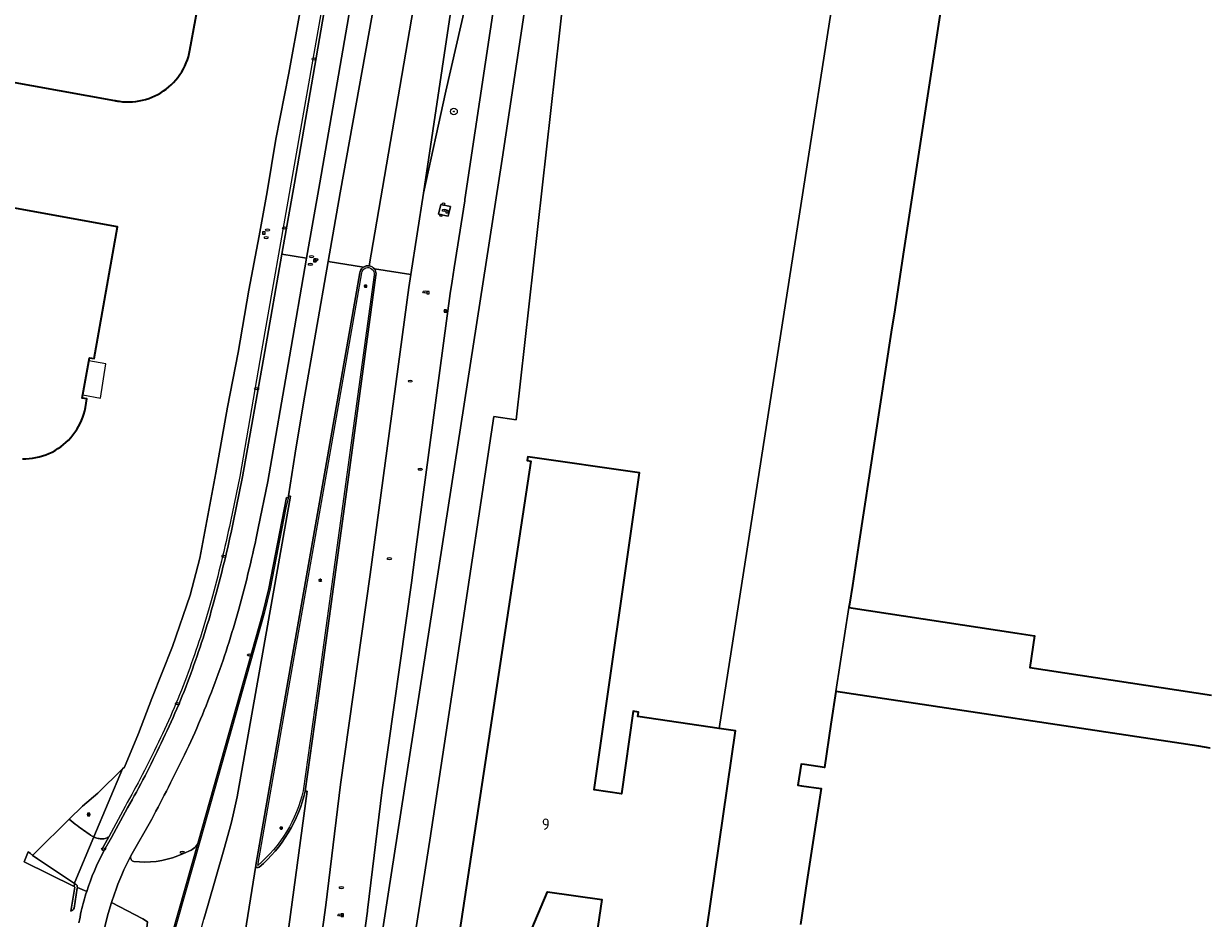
# Model space of a CAD drawing. Header units: metres. Extents: x 149984 to 156489, y 469398 to 478068.
# Tile 119 of 256: x 153829 to 153971, y 471137 to 471244. Entities that reach past the tile are written whole.
import ezdxf
from ezdxf.enums import TextEntityAlignment as Align

# ---------------------------------------------------------------- set-up
doc = ezdxf.new("R2010")
doc.units = ezdxf.units.M
doc.header["$LTSCALE"] = 0.75
for name, color, linetype, lineweight in [('B-WE-GK-BESCHOEIING-G', 252, 'GK-BESCHOEIING-SO', 18), ('B-WE-GR-BEPLANTING_CULTUUR_HEESTERS-GV', 252, 'Continuous', 18), ('B-WE-GR-BOOM-S', 252, 'Continuous', 25), ('B-WE-GR-GROENVOORZIENING-GV', 252, 'Continuous', 18), ('B-WE-IE-MEUBILAIR-S', 252, 'Continuous', 25), ('B-WE-IE-MEUBILAIR_WEGMEUBILAIR-GV', 252, 'Continuous', 18), ('B-WE-OG-BEBOUWING-GV', 6, 'Continuous', 35), ('B-WE-OG-BEBOUWING-T18', 1, 'Continuous', 18), ('B-WE-OG-BEBOUWING_LUIFEL-GV', 6, 'Continuous', 18), ('B-WE-OG-TERREIN_ERF-GV', 252, 'Continuous', 18), ('B-WE-OG-WATER_MEER-GV', 252, 'Continuous', 18), ('B-WE-RI-HWA_GOOT_LIJNGOOT-G', 252, 'Continuous', 18), ('B-WE-VH-GESLOTENVERHARDING-GV', 252, 'Continuous', 18), ('B-WE-VH-GESLOTENVERHARDING_ASFALT-GV', 252, 'Continuous', 18), ('B-WE-VH-OPENVERHARDING-GV', 252, 'Continuous', 18), ('B-WE-VH-OPENVERHARDING_BETONSTRAATSTEEN-GV', 252, 'Continuous', 18)]:
    doc.layers.add(name, color=color, linetype=linetype, lineweight=lineweight)
doc.styles.add('NLCS-ISO', font='NLCS-ISO.ttf')
doc.styles.add('NLCS-ISO-M750-T18', font='NLCS-ISO.ttf', dxfattribs={"height": 1.35})
doc.linetypes.add('GK-BESCHOEIING-SO', pattern='A,18,-3,[1,NLCS.SHX,S=0.6,R=0,X=0,Y=0],-3', length=24)

# ---------------------------------------------------------------- blocks, each defined once
blk = doc.blocks.new('SIE-MEUBILAIR_BORD_LOCATIEPAAL-SO')
blk.add_lwpolyline([(-0.75, -0.75), (0.75, -0.75), (0.75, 0.75), (-0.75, 0.75)], close=True)
at = {"style": 'NLCS-ISO'}
blk.add_text('lp', height=0.75, dxfattribs=at).set_placement((0.01, 0.12), align=Align.MIDDLE_CENTER)
blk = doc.blocks.new('SIE-MEUBILAIR_BORD_VERKEER-SO')
blk.add_lwpolyline([(-0.5625, -0.5625), (0.5625, -0.5625), (0.5625, 0.5625), (-0.5625, 0.5625)], close=True)
at = {"style": 'NLCS-ISO'}
blk.add_text('vb', height=0.75, dxfattribs=at).set_placement((0, 0), align=Align.MIDDLE_CENTER)
blk = doc.blocks.new('SIE-MEUBILAIR_BORD_WEGWIJZER-SO')
blk.add_lwpolyline([(-0.75, -0.75), (0.75, -0.75), (0.75, 0.75), (-0.75, 0.75)], close=True)
at = {"style": 'NLCS-ISO'}
blk.add_text('ww', height=0.75, dxfattribs=at).set_placement((0, 0.125), align=Align.MIDDLE_CENTER)
blk = doc.blocks.new('SIE-MEUBILAIR_BORD_INFORMATIE-SO')
h = blk.add_hatch(color=256)
h.dxf.hatch_style = 1
h.paths.add_polyline_path([(0.13, 0.2), (-0.33, 0.2), (-0.33, 0.08), (-0.13, 0.08), (-0.13, -0.65), (0.13, -0.65)])
h = blk.add_hatch(color=256)
h.dxf.hatch_style = 1
edge = h.paths.add_edge_path()
edge.add_arc((0, 0.5), 0.149, 0, 360)
for points in [[(-0.75, -0.75), (0.75, -0.75), (0.75, 0.75), (-0.75, 0.75)], [(0.13, 0.2), (-0.33, 0.2), (-0.33, 0.08), (-0.13, 0.08), (-0.13, -0.65), (0.13, -0.65)]]:
    blk.add_lwpolyline(points, close=True)
blk.add_circle((0, 0.5), 0.149)
blk = doc.blocks.new('SIE-MEUBILAIR_PAAL_LICHTMAST-SO')
for points in [[(-0.62, 0), (-1, 0)], [(-0.71, 0.71), (-0.44, 0.44)], [(0, 1), (0, 0.62)], [(0.44, 0.44), (0.71, 0.71)], [(1, 0), (0.62, 0)], [(-0.71, -0.71), (-0.44, -0.44)], [(0, -0.62), (0, -1)], [(0.44, -0.44), (0.71, -0.71)]]:
    blk.add_lwpolyline(points)
blk.add_circle((0, 0), 0.5)
blk = doc.blocks.new('SIE-MEUBILAIR_PAAL-SO')
blk.add_circle((0, 0), 0.75)
blk = doc.blocks.new('SIE-MEUBILAIR_PAAL_HECTOMETER-SO')
blk.add_circle((0, 0), 0.75)
at = {"style": 'NLCS-ISO'}
blk.add_text('hm', height=0.75, dxfattribs=at).set_placement((0.16, 0.07), align=Align.MIDDLE_CENTER)
blk = doc.blocks.new('SIE-MEUBILAIR_PAAL_VERKEERSBORD-SO')
blk.add_circle((0, 0), 0.75)
at = {"style": 'NLCS-ISO'}
blk.add_text('vb', height=0.75, dxfattribs=at).set_placement((0, 0.07), align=Align.MIDDLE_CENTER)
blk = doc.blocks.new('SIE-MEUBILAIR_PUT_KOLK-SO')
blk.add_ellipse((0, 0), major_axis=(1.25, 0), ratio=0.54)
at = {"style": 'NLCS-ISO'}
blk.add_text('klk', height=0.75, dxfattribs=at).set_placement((0.03, 0), align=Align.MIDDLE_CENTER)
blk = doc.blocks.new('SIE-MEUBILAIR_PUT_RIOOLPUT-SO')
blk.add_ellipse((0, 0), major_axis=(1.25, 0), ratio=0.54)
at = {"style": 'NLCS-ISO'}
blk.add_text('ri', height=0.75, dxfattribs=at).set_placement((-0.04, 0.07), align=Align.MIDDLE_CENTER)
blk = doc.blocks.new('SIE-MEUBILAIR_PUT_GASPUT-SO')
blk.add_ellipse((0, 0), major_axis=(1.25, 0), ratio=0.54)
at = {"style": 'NLCS-ISO'}
blk.add_text('gas ', height=0.75, dxfattribs=at).set_placement((0.53, 0.16), align=Align.MIDDLE_CENTER)
blk = doc.blocks.new('SIE-MEUBILAIR_PUT_WATERLEIDINGPUT-SO')
blk.add_ellipse((0, 0), major_axis=(1.25, 0), ratio=0.54)
at = {"style": 'NLCS-ISO'}
blk.add_text('wl', height=0.75, dxfattribs=at).set_placement((-0.14, 0), align=Align.MIDDLE_CENTER)
blk = doc.blocks.new('SIE-MEUBILAIR_PUT_BRANDKRAAN-SO')
blk.add_ellipse((0, 0), major_axis=(1.25, 0), ratio=0.54)
at = {"style": 'NLCS-ISO'}
blk.add_text('bk', height=0.75, dxfattribs=at).set_placement((0.03, 0), align=Align.MIDDLE_CENTER)
blk = doc.blocks.new('SGR-BOOM_GBKN-SO')
at = {"linetype": 'ByBlock', "lineweight": 18}
h = blk.add_hatch(color=0, dxfattribs=at)
h.dxf.hatch_style = 1
edge = h.paths.add_edge_path()
edge.add_arc((0, 0), 0.25, 0, 360)
at = {"color": 0, "linetype": 'ByBlock', "lineweight": 18}
for radius in [2, 0.25]:
    blk.add_circle((0, 0), radius, dxfattribs=at)
at = {"color": 0, "linetype": 'ByBlock', "lineweight": 18, "style": 'NLCS-ISO'}
blk.add_attdef('SOORT', (2.5, 0), '', height=1.5, dxfattribs=at)

msp = doc.modelspace()

# ---------------------------------------------------------------- linework, layer by layer
at = {"layer": 'B-WE-GK-BESCHOEIING-G', "flags": 128}
for points in [[(153855.225, 471024.386), (153858.125, 471044.614), (153862.442, 471072.501), (153872.859, 471140.2), (153886.449, 471227.917), (153892.153, 471265.718), (153894.162, 471265.532)], [(153885.454, 471197.203), (153881.032, 471167.934), (153877.838, 471146.639), (153875.181, 471129.841), (153874.377, 471124.665)]]:
    msp.add_lwpolyline(points, dxfattribs=at)
at = {"layer": 'B-WE-GR-BEPLANTING_CULTUUR_HEESTERS-GV', "flags": 128}
for points in [[(153837.725, 471147.027), (153841.142, 471155.138), (153838.202, 471152.246), (153836.362, 471150.683), (153834.784, 471149.127)], [(153837.325, 471147.252), (153837.376, 471147.219)], [(153829.879, 471145.259), (153829.402, 471144.066), (153835.369, 471141.091), (153835.427, 471141.473), (153831.026, 471144.43), (153830.716, 471144.617), (153830.412, 471144.815), (153830.445, 471144.848)]]:
    msp.add_lwpolyline(points, dxfattribs=at)
at = {"layer": 'B-WE-GR-BEPLANTING_CULTUUR_HEESTERS-GV'}
for points in [[(153834.784, 471149.127, 0.0093654), (153835.739, 471148.372)], [(153835.739, 471148.372, 0.0185633), (153837.325, 471147.252)], [(153837.376, 471147.219, 0.0276155), (153837.725, 471147.027)], [(153830.445, 471144.848, -0.019445), (153829.879, 471145.259)]]:
    msp.add_lwpolyline(points, format="xyb", dxfattribs=at)
at = {"layer": 'B-WE-GR-GROENVOORZIENING-GV', "flags": 128}
for points in [[(153854.358, 471184.548), (153855.49, 471190.005), (153858.122, 471204.959), (153860.167, 471216.555), (153861.662, 471225.029), (153866.146, 471250.873), (153870.301, 471272.738), (153876.821, 471307.952), (153877.455, 471311.309), (153878.173, 471316.546), (153873.24, 471317.455)], [(153881.292, 471314.518), (153881.221, 471314.079), (153879.768, 471307.41), (153872.789, 471270.009), (153868.85, 471248.992), (153864.705, 471225.069), (153863.127, 471216.091), (153861.062, 471204.339), (153858.491, 471189.433), (153857.354, 471183.885)], [(153850.238, 471146.503), (153857.911, 471173.744), (153858.616, 471176.677), (153860.742, 471187.55), (153860.908, 471187.456), (153860.954, 471187.743), (153861.757, 471192.806), (153862.737, 471198.818), (153865.699, 471215.687), (153867.138, 471223.88), (153871.677, 471249.116), (153875.917, 471272.291), (153878.129, 471283.774), (153879.971, 471292.08), (153881.268, 471298.524), (153881.109, 471298.559), (153882.25, 471305.997)], [(153867.763, 471119.398), (153870.374, 471138.177), (153870.385, 471138.267), (153872.121, 471152.639), (153875.664, 471177.644), (153875.669, 471177.681), (153876.119, 471181.038), (153880.253, 471211.879), (153880.486, 471213.367), (153880.731, 471214.927), (153881.989, 471222.945), (153881.997, 471222.997), (153882.015, 471223.107), (153891.054, 471283.415)], [(153891.054, 471283.415), (153882.015, 471223.107), (153881.997, 471222.997), (153881.989, 471222.945), (153880.731, 471214.927), (153880.486, 471213.367), (153880.253, 471211.879), (153876.119, 471181.038), (153875.669, 471177.681), (153875.664, 471177.644), (153872.121, 471152.639), (153870.385, 471138.267), (153870.374, 471138.177), (153867.763, 471119.398)], [(153862.442, 471072.501), (153872.859, 471140.2), (153886.449, 471227.917), (153892.153, 471265.718)], [(153883.442, 471252.169), (153879.719, 471236.027), (153877.073, 471223.865), (153875.547, 471214.142), (153875.305, 471212.598), (153870.714, 471178.345), (153867.164, 471153.292), (153865.422, 471138.866), (153862.811, 471120.087)], [(153862.374, 471245.816), (153860.989, 471238.189), (153859.454, 471230.304), (153858.417, 471224.01), (153857.469, 471218.765), (153856.221, 471212.262), (153854.942, 471204.83), (153853.678, 471198.299), (153852.278, 471190.477), (153851.089, 471184.096), (153850.398, 471180.279), (153849.224, 471175.868), (153847.102, 471169.758), (153844.664, 471163.543), (153843.075, 471159.365), (153841.373, 471155.366), (153841.142, 471155.138), (153837.725, 471147.027)], [(153839.521, 471147.038), (153838.691, 471145.54), (153838.941, 471145.366), (153839.836, 471146.943), (153841.748, 471150.493)], [(153844.644, 471149.166), (153842.138, 471144.751)], [(153847.763, 471144.755), (153848.431, 471145.034), (153849.329, 471145.433)]]:
    msp.add_lwpolyline(points, dxfattribs=at)
for points in [[(153878.873, 471221.34), (153879.119, 471222.499), (153880.278, 471222.253), (153880.032, 471221.094)], [(153835.766, 471141.001), (153835.766, 471141.009), (153835.762, 471141.106), (153835.762, 471141.11), (153835.759, 471141.121), (153835.729, 471141.214), (153835.727, 471141.217), (153835.67, 471141.306), (153835.604, 471141.366), (153835.59, 471141.379), (153835.585, 471141.382), (153835.493, 471141.429), (153835.427, 471141.473), (153835.369, 471141.091), (153835.45, 471141.05), (153835.004, 471138.174), (153835.086, 471138.206), (153835.209, 471138.292), (153835.225, 471138.31), (153835.299, 471138.396), (153835.308, 471138.406), (153835.377, 471138.54), (153835.742, 471140.895)]]:
    msp.add_lwpolyline(points, close=True, dxfattribs=at)
at = {"layer": 'B-WE-GR-GROENVOORZIENING-GV'}
for points in [[(153852.06, 471175.073, 0.0160455), (153854.358, 471184.548)], [(153857.354, 471183.885, -0.018145), (153855.016, 471174.191)], [(153849.295, 471166.499, 0.020607), (153852.06, 471175.073)], [(153855.016, 471174.191, -0.0248753), (153852.159, 471165.388)], [(153845.751, 471158.219, 0.0279625), (153849.295, 471166.499)], [(153852.159, 471165.388, -0.0254428), (153848.551, 471156.833)], [(153841.748, 471150.493, 0.0246709), (153845.751, 471158.219)], [(153848.551, 471156.833, -0.0082643), (153844.644, 471149.166)], [(153837.725, 471147.027, 0.0202015), (153837.969, 471146.92)], [(153839.088, 471146.853, 0.052428), (153839.521, 471147.038)], [(153837.969, 471146.92, 0.0554643), (153838.244, 471146.847)], [(153838.244, 471146.847, 0.0311517), (153838.757, 471146.807)], [(153838.757, 471146.807, 0.0782975), (153839.088, 471146.853)], [(153849.329, 471145.433, 0.1975415), (153850.238, 471146.503)], [(153842.138, 471144.751, 0.4600732), (153842.497, 471144.11)], [(153842.497, 471144.11, 0.1221326), (153847.763, 471144.755)]]:
    msp.add_lwpolyline(points, format="xyb", dxfattribs=at)
at = {"layer": 'B-WE-IE-MEUBILAIR_WEGMEUBILAIR-GV', "flags": 128}
for points in [[(153854.358, 471184.548), (153855.49, 471190.005), (153858.122, 471204.959), (153860.167, 471216.555), (153861.662, 471225.029), (153866.146, 471250.873), (153865.799, 471250.942), (153861.261, 471225.168), (153857.755, 471205.042), (153855.145, 471190.028), (153854.041, 471184.685)], [(153869.486, 471214.352), (153865.367, 471191.027), (153861.209, 471167.36), (153857.053, 471143.657), (153857.051, 471143.642), (153857.049, 471143.627)], [(153857.29, 471143.634), (153861.438, 471167.317), (153865.61, 471190.989), (153869.712, 471214.332)], [(153871.171, 471214.09), (153867.914, 471190.266), (153864.654, 471166.443), (153862.711, 471152.54)], [(153862.962, 471152.501), (153864.902, 471166.405), (153868.151, 471190.225), (153871.392, 471214.064)], [(153841.457, 471150.66), (153839.521, 471147.038), (153838.691, 471145.54), (153838.941, 471145.366), (153839.836, 471146.943), (153841.748, 471150.493)]]:
    msp.add_lwpolyline(points, dxfattribs=at)
at = {"layer": 'B-WE-IE-MEUBILAIR_WEGMEUBILAIR-GV'}
for points in [[(153869.808, 471214.958, 0.1851525), (153869.486, 471214.352)], [(153869.712, 471214.332, -1.0307918), (153871.171, 471214.09)], [(153869.898, 471215.028, 0.0246156), (153869.808, 471214.958)], [(153870.587, 471215.186, 0.191181), (153869.898, 471215.028)], [(153871.205, 471214.823, 0.1926287), (153870.587, 471215.186)], [(153871.284, 471214.704, 0.0407805), (153871.205, 471214.823)], [(153871.392, 471214.064, 0.1747696), (153871.284, 471214.704)], [(153854.041, 471184.685, -0.0127301), (153851.738, 471175.186)], [(153852.06, 471175.073, 0.0160455), (153854.358, 471184.548)], [(153851.738, 471175.186, -0.0202819), (153848.981, 471166.639)], [(153849.295, 471166.499, 0.020607), (153852.06, 471175.073)], [(153848.981, 471166.639, -0.0254263), (153845.436, 471158.326)], [(153845.751, 471158.219, 0.0279625), (153849.295, 471166.499)], [(153845.436, 471158.326, -0.0189541), (153841.457, 471150.66)], [(153841.748, 471150.493, 0.0246709), (153845.751, 471158.219)], [(153862.711, 471152.54, -0.1638182), (153857.29, 471143.634)], [(153857.461, 471143.42, 0.1588482), (153862.962, 471152.501)], [(153857.049, 471143.627, 0.677012), (153857.461, 471143.42)]]:
    msp.add_lwpolyline(points, format="xyb", dxfattribs=at)
at = {"layer": 'B-WE-OG-BEBOUWING-GV', "flags": 128}
for points in [[(153939.324, 471249.244), (153934.315, 471216.592), (153933.292, 471209.929), (153932.883, 471207.261), (153928.979, 471181.815), (153928.242, 471177.013), (153927.902, 471174.799), (153927.839, 471174.387), (153947.897, 471171.354), (153949.985, 471171.038), (153949.411, 471167.244), (153971.1, 471163.964)], [(153797.683, 471242.595), (153840.198, 471234.917), (153840.217, 471234.913), (153840.237, 471234.909), (153840.256, 471234.904), (153840.275, 471234.9), (153840.295, 471234.896), (153840.314, 471234.892), (153840.334, 471234.888), (153840.353, 471234.885), (153840.372, 471234.881), (153840.392, 471234.877), (153840.411, 471234.873), (153840.431, 471234.87), (153840.45, 471234.866), (153840.47, 471234.862), (153840.489, 471234.859), (153840.509, 471234.855), (153840.528, 471234.852), (153840.548, 471234.849), (153840.567, 471234.845), (153840.587, 471234.842), (153840.606, 471234.839), (153840.626, 471234.836), (153840.645, 471234.833), (153840.665, 471234.829), (153840.685, 471234.826), (153840.704, 471234.824), (153840.724, 471234.821), (153840.743, 471234.818), (153840.763, 471234.815), (153841.157, 471234.77), (153841.553, 471234.746), (153841.949, 471234.742), (153842.346, 471234.76), (153842.74, 471234.798), (153843.132, 471234.857), (153843.521, 471234.937), (153843.904, 471235.038), (153844.282, 471235.158), (153844.653, 471235.298), (153845.016, 471235.458), (153845.371, 471235.636), (153845.715, 471235.833), (153846.048, 471236.048), (153846.37, 471236.28), (153846.679, 471236.528), (153846.974, 471236.793), (153847.255, 471237.073), (153847.521, 471237.367), (153847.771, 471237.675), (153848.004, 471237.996), (153848.22, 471238.328), (153848.418, 471238.672), (153848.598, 471239.025), (153848.759, 471239.388), (153848.9, 471239.758), (153849.022, 471240.136), (153849.124, 471240.519), (153849.205, 471240.907), (153850.539, 471248.279)], [(153829.217, 471192.15), (153829.623, 471192.154), (153830.028, 471192.179), (153830.431, 471192.227), (153830.83, 471192.296), (153831.226, 471192.386), (153831.616, 471192.498), (153831.999, 471192.631), (153832.375, 471192.784), (153832.742, 471192.957), (153833.099, 471193.15), (153833.445, 471193.362), (153833.779, 471193.592), (153834.1, 471193.84), (153834.407, 471194.105), (153834.7, 471194.386), (153834.977, 471194.682), (153835.237, 471194.994), (153835.48, 471195.318), (153835.706, 471195.656), (153835.913, 471196.005), (153836.1, 471196.364), (153836.268, 471196.734), (153836.416, 471197.111), (153836.543, 471197.497), (153836.649, 471197.888), (153836.734, 471198.285), (153836.915, 471199.299), (153836.345, 471199.393), (153837.203, 471204.209), (153837.772, 471204.112), (153840.574, 471219.847), (153825.83, 471222.506)], [(153906.004, 471102.175), (153914.285, 471159.682), (153912.365, 471159.963), (153902.656, 471161.386), (153902.734, 471161.93), (153902.1, 471162.021), (153900.688, 471152.162), (153897.421, 471152.63), (153902.842, 471190.464), (153889.509, 471192.378), (153889.444, 471191.953), (153889.879, 471191.887), (153881.159, 471134.395)], [(153970.95, 471157.631), (153969.567, 471157.84), (153926.279, 471164.383), (153925.688, 471160.473), (153924.906, 471155.297), (153922.518, 471155.658), (153922.118, 471155.718), (153921.739, 471153.207), (153922.174, 471153.141), (153924.507, 471152.79), (153923.3, 471144.807), (153922.831, 471141.703), (153922.057, 471136.583)], [(153888.833, 471133.309), (153891.865, 471140.465), (153898.33, 471139.551), (153895.3, 471118.901)]]:
    msp.add_lwpolyline(points, dxfattribs=at)
at = {"layer": 'B-WE-OG-BEBOUWING_LUIFEL-GV', "flags": 128}
msp.add_lwpolyline([(153838.521, 471199.395), (153839.166, 471203.471), (153837.136, 471203.832), (153836.412, 471199.77)], close=True, dxfattribs=at)
at = {"layer": 'B-WE-OG-TERREIN_ERF-GV', "flags": 128}
for points in [[(153881.159, 471134.395), (153889.879, 471191.887), (153889.444, 471191.953), (153889.509, 471192.378), (153902.842, 471190.464), (153897.421, 471152.63), (153900.688, 471152.162), (153902.1, 471162.021), (153902.734, 471161.93), (153902.656, 471161.386), (153912.365, 471159.963), (153937.597, 471321.81)], [(153895.898, 471266.049), (153888.145, 471196.815), (153885.454, 471197.203), (153881.032, 471167.934), (153877.838, 471146.639), (153875.181, 471129.841)], [(153850.539, 471248.279), (153849.205, 471240.907), (153849.124, 471240.519), (153849.022, 471240.136), (153848.9, 471239.758), (153848.759, 471239.388), (153848.598, 471239.025), (153848.418, 471238.672), (153848.22, 471238.328), (153848.004, 471237.996), (153847.771, 471237.675), (153847.521, 471237.367), (153847.255, 471237.073), (153846.974, 471236.793), (153846.679, 471236.528), (153846.37, 471236.28), (153846.048, 471236.048), (153845.715, 471235.833), (153845.371, 471235.636), (153845.016, 471235.458), (153844.653, 471235.298), (153844.282, 471235.158), (153843.904, 471235.038), (153843.521, 471234.937), (153843.132, 471234.857), (153842.74, 471234.798), (153842.346, 471234.76), (153841.949, 471234.742), (153841.553, 471234.746), (153841.157, 471234.77), (153840.763, 471234.815), (153840.743, 471234.818), (153840.724, 471234.821), (153840.704, 471234.824), (153840.685, 471234.826), (153840.665, 471234.829), (153840.645, 471234.833), (153840.626, 471234.836), (153840.606, 471234.839), (153840.587, 471234.842), (153840.567, 471234.845), (153840.548, 471234.849), (153840.528, 471234.852), (153840.509, 471234.855), (153840.489, 471234.859), (153840.47, 471234.862), (153840.45, 471234.866), (153840.431, 471234.87), (153840.411, 471234.873), (153840.392, 471234.877), (153840.372, 471234.881), (153840.353, 471234.885), (153840.334, 471234.888), (153840.314, 471234.892), (153840.295, 471234.896), (153840.275, 471234.9), (153840.256, 471234.904), (153840.237, 471234.909), (153840.217, 471234.913), (153840.198, 471234.917), (153797.683, 471242.595)], [(153830.445, 471144.848), (153830.768, 471145.166), (153834.784, 471149.127), (153836.362, 471150.683), (153838.202, 471152.246), (153841.142, 471155.138), (153841.373, 471155.366), (153843.075, 471159.365), (153844.664, 471163.543), (153847.102, 471169.758), (153849.224, 471175.868), (153850.398, 471180.279), (153851.089, 471184.096), (153852.278, 471190.477), (153853.678, 471198.299), (153854.942, 471204.83), (153856.221, 471212.262), (153857.469, 471218.765), (153858.417, 471224.01), (153859.454, 471230.304), (153860.989, 471238.189), (153862.374, 471245.816)], [(153825.83, 471222.506), (153840.574, 471219.847), (153837.772, 471204.112), (153837.203, 471204.209), (153836.345, 471199.393), (153836.915, 471199.299), (153836.734, 471198.285), (153836.649, 471197.888), (153836.543, 471197.497), (153836.416, 471197.111), (153836.268, 471196.734), (153836.1, 471196.364), (153835.913, 471196.005), (153835.706, 471195.656), (153835.48, 471195.318), (153835.237, 471194.994), (153834.977, 471194.682), (153834.7, 471194.386), (153834.407, 471194.105), (153834.1, 471193.84), (153833.779, 471193.592), (153833.445, 471193.362), (153833.099, 471193.15), (153832.742, 471192.957), (153832.375, 471192.784), (153831.999, 471192.631), (153831.616, 471192.498), (153831.226, 471192.386), (153830.83, 471192.296), (153830.431, 471192.227), (153830.028, 471192.179), (153829.623, 471192.154), (153829.217, 471192.15)], [(153971.1, 471163.964), (153949.411, 471167.244), (153949.985, 471171.038), (153947.897, 471171.354), (153927.839, 471174.387), (153926.279, 471164.383), (153969.567, 471157.84), (153970.95, 471157.631)], [(153836.88, 471140.531), (153835.766, 471141.001), (153835.742, 471140.895), (153835.377, 471138.54), (153835.308, 471138.406), (153835.299, 471138.396), (153835.225, 471138.31), (153835.209, 471138.292), (153835.086, 471138.206), (153835.004, 471138.174), (153835.45, 471141.05), (153835.369, 471141.091), (153829.402, 471144.066), (153829.879, 471145.259)], [(153895.3, 471118.901), (153898.33, 471139.551), (153891.865, 471140.465), (153888.833, 471133.309)]]:
    msp.add_lwpolyline(points, dxfattribs=at)
at = {"layer": 'B-WE-OG-TERREIN_ERF-GV'}
for points in [[(153829.879, 471145.259, 0.019445), (153830.445, 471144.848)], [(153836.216, 471138.171, -0.0203937), (153836.88, 471140.531)], [(153835.951, 471136.755, -0.002047), (153836.216, 471138.171)]]:
    msp.add_lwpolyline(points, format="xyb", dxfattribs=at)
at = {"layer": 'B-WE-OG-WATER_MEER-GV', "flags": 128}
for points in [[(153875.181, 471129.841), (153877.838, 471146.639), (153881.032, 471167.934), (153885.454, 471197.203), (153888.145, 471196.815), (153895.898, 471266.049)], [(153892.153, 471265.718), (153886.449, 471227.917), (153872.859, 471140.2), (153862.442, 471072.501)]]:
    msp.add_lwpolyline(points, dxfattribs=at)
at = {"layer": 'B-WE-RI-HWA_GOOT_LIJNGOOT-G', "flags": 128}
msp.add_lwpolyline([(153860.908, 471187.456), (153860.662, 471186.312), (153858.763, 471176.645), (153858.056, 471173.706), (153850.42, 471146.595), (153843.933, 471123.778), (153843.148, 471118.245), (153840.346, 471098.507), (153837.674, 471079.876), (153836.561, 471071.176), (153833.898, 471050.766), (153832.318, 471039.33), (153831.552, 471034.025)], dxfattribs=at)
at = {"layer": 'B-WE-VH-GESLOTENVERHARDING-GV', "flags": 128}
for points in [[(153878.335, 471318.128), (153878.173, 471316.546), (153877.455, 471311.309), (153876.821, 471307.952), (153870.301, 471272.738), (153866.146, 471250.873), (153861.662, 471225.029), (153860.167, 471216.555), (153863.127, 471216.091), (153864.705, 471225.069), (153868.85, 471248.992), (153872.789, 471270.009), (153879.768, 471307.41), (153881.221, 471314.079), (153881.292, 471314.518)], [(153870.587, 471215.186), (153876.8, 471251.383), (153880.659, 471275.461), (153885.268, 471300.978), (153887.324, 471314.927), (153887.524, 471316.39), (153883.66, 471317.121), (153883.355, 471314.288), (153883.303, 471313.863)], [(153871.205, 471214.823), (153875.547, 471214.142), (153877.073, 471223.865), (153886.115, 471284.181), (153886.121, 471284.247), (153888.695, 471299.062), (153888.71, 471299.126), (153890.469, 471308.721), (153891.326, 471313.4), (153891.729, 471315.595), (153887.524, 471316.39), (153887.324, 471314.927), (153885.268, 471300.978), (153880.659, 471275.461), (153876.8, 471251.383), (153870.587, 471215.186)], [(153886.115, 471284.181), (153877.073, 471223.865), (153879.719, 471236.027), (153883.442, 471252.169), (153888.177, 471272.915), (153892.056, 471289.232), (153892.432, 471290.813), (153893.131, 471294.308), (153893.312, 471294.563), (153893.356, 471295.544), (153893.329, 471297.385), (153893.273, 471298.043), (153892.608, 471301.762), (153891.732, 471305.547), (153891.307, 471310.615), (153891.729, 471315.595)], [(153882.25, 471305.997), (153881.109, 471298.559), (153881.268, 471298.524), (153879.971, 471292.08), (153878.129, 471283.774), (153875.917, 471272.291), (153871.677, 471249.116), (153867.138, 471223.88), (153865.699, 471215.687), (153869.898, 471215.028)], [(153857.354, 471183.885), (153858.491, 471189.433), (153861.062, 471204.339), (153863.127, 471216.091), (153860.167, 471216.555), (153858.122, 471204.959), (153855.49, 471190.005), (153854.358, 471184.548)], [(153865.699, 471215.687), (153862.737, 471198.818), (153861.757, 471192.806), (153860.954, 471187.743), (153861.188, 471187.706), (153854.816, 471151.812), (153854.367, 471149.662), (153854.107, 471148.62), (153853.243, 471145.496), (153851.329, 471138.843), (153850.872, 471137.205)], [(153869.898, 471215.028), (153865.699, 471215.687)], [(153854.981, 471130.692), (153857.049, 471143.627), (153857.051, 471143.642), (153857.053, 471143.657), (153861.209, 471167.36), (153865.367, 471191.027), (153869.486, 471214.352)], [(153871.392, 471214.064), (153868.151, 471190.225), (153864.902, 471166.405), (153862.962, 471152.501), (153863.199, 471152.485), (153858.333, 471116.565), (153862.067, 471116.035), (153862.811, 471120.087), (153865.422, 471138.866), (153867.164, 471153.292), (153870.714, 471178.345), (153875.305, 471212.598), (153875.547, 471214.142)], [(153875.547, 471214.142), (153871.205, 471214.823)], [(153843.786, 471123.809), (153843.065, 471118.731), (153843.214, 471118.71), (153846.3, 471118.272), (153846.605, 471120.032), (153846.818, 471121.132), (153847.057, 471122.226), (153848.433, 471128.154), (153849.315, 471131.504), (153850.872, 471137.205), (153851.329, 471138.843), (153853.243, 471145.496), (153854.107, 471148.62), (153854.367, 471149.662), (153854.816, 471151.812), (153861.188, 471187.706), (153860.954, 471187.743), (153860.908, 471187.456)], [(153860.908, 471187.456), (153860.742, 471187.55), (153858.616, 471176.677), (153857.911, 471173.744), (153850.238, 471146.503), (153843.861, 471124.073)], [(153850.924, 471082.26), (153850.61, 471065.205), (153850.609, 471065.102), (153851.284, 471065.048), (153855.206, 471093.622), (153858.333, 471116.565), (153863.199, 471152.485), (153862.962, 471152.501)], [(153841.748, 471150.493), (153839.836, 471146.943), (153838.941, 471145.366)], [(153842.138, 471144.751), (153844.644, 471149.166)], [(153857.049, 471143.627), (153854.981, 471130.692), (153853.011, 471118.369)], [(153838.7, 471134.583), (153838.982, 471135.913), (153839.177, 471136.831), (153839.445, 471137.894), (153839.845, 471139.19), (153840.185, 471140.217)]]:
    msp.add_lwpolyline(points, dxfattribs=at)
at = {"layer": 'B-WE-VH-GESLOTENVERHARDING-GV'}
for points in [[(153869.486, 471214.352, -0.1851525), (153869.808, 471214.958)], [(153869.808, 471214.958, -0.0246156), (153869.898, 471215.028)], [(153869.898, 471215.028, -0.191181), (153870.587, 471215.186)], [(153870.587, 471215.186, -0.1926287), (153871.205, 471214.823)], [(153871.205, 471214.823, -0.0407805), (153871.284, 471214.704)], [(153871.284, 471214.704, -0.1747696), (153871.392, 471214.064)], [(153854.358, 471184.548, -0.0160455), (153852.06, 471175.073)], [(153855.016, 471174.191, 0.018145), (153857.354, 471183.885)], [(153852.06, 471175.073, -0.020607), (153849.295, 471166.499)], [(153852.159, 471165.388, 0.0248753), (153855.016, 471174.191)], [(153849.295, 471166.499, -0.0279625), (153845.751, 471158.219)], [(153848.551, 471156.833, 0.0254428), (153852.159, 471165.388)], [(153845.751, 471158.219, -0.0246709), (153841.748, 471150.493)], [(153844.644, 471149.166, 0.0082643), (153848.551, 471156.833)], [(153862.962, 471152.501, -0.1588482), (153857.461, 471143.42)], [(153838.941, 471145.366, 0.0437407), (153836.88, 471140.531)], [(153840.185, 471140.217, -0.0395513), (153842.138, 471144.751)], [(153857.461, 471143.42, -0.677012), (153857.049, 471143.627)], [(153836.88, 471140.531, 0.0203937), (153836.216, 471138.171)], [(153836.216, 471138.171, 0.002047), (153835.951, 471136.755)]]:
    msp.add_lwpolyline(points, format="xyb", dxfattribs=at)
at = {"layer": 'B-WE-VH-GESLOTENVERHARDING_ASFALT-GV', "flags": 128}
for points in [[(153937.597, 471321.81), (153912.365, 471159.963), (153914.285, 471159.682), (153906.004, 471102.175)], [(153922.057, 471136.583), (153922.831, 471141.703), (153923.3, 471144.807), (153924.507, 471152.79), (153922.174, 471153.141), (153921.739, 471153.207), (153922.118, 471155.718), (153922.518, 471155.658), (153924.906, 471155.297), (153925.688, 471160.473), (153926.279, 471164.383), (153927.839, 471174.387), (153927.902, 471174.799), (153928.242, 471177.013), (153928.979, 471181.815), (153932.883, 471207.261), (153933.292, 471209.929), (153934.315, 471216.592), (153939.324, 471249.244)]]:
    msp.add_lwpolyline(points, dxfattribs=at)
at = {"layer": 'B-WE-VH-OPENVERHARDING-GV', "flags": 128}
for points in [[(153879.119, 471222.499), (153878.873, 471221.34), (153880.032, 471221.094), (153880.278, 471222.253)], [(153839.845, 471139.19), (153839.445, 471137.894), (153839.177, 471136.831), (153838.982, 471135.913), (153840.127, 471135.732), (153841.323, 471135.687), (153842.377, 471135.792), (153843.222, 471135.92), (153844.053, 471136.162), (153844.134, 471136.893), (153843.581, 471137.255)]]:
    msp.add_lwpolyline(points, close=True, dxfattribs=at)
at = {"layer": 'B-WE-VH-OPENVERHARDING-GV'}
for points in [[(153869.808, 471214.958, 0.1851525), (153869.486, 471214.352)], [(153869.898, 471215.028, 0.0246156), (153869.808, 471214.958)], [(153870.587, 471215.186, 0.191181), (153869.898, 471215.028)], [(153871.205, 471214.823, 0.1926287), (153870.587, 471215.186)], [(153871.284, 471214.704, 0.0407805), (153871.205, 471214.823)], [(153871.392, 471214.064, 0.1747696), (153871.284, 471214.704)], [(153857.461, 471143.42, 0.1588482), (153862.962, 471152.501)], [(153837.969, 471146.92, -0.0202015), (153837.725, 471147.027)], [(153839.521, 471147.038, -0.052428), (153839.088, 471146.853)], [(153838.244, 471146.847, -0.0554643), (153837.969, 471146.92)], [(153838.757, 471146.807, -0.0311517), (153838.244, 471146.847)], [(153839.088, 471146.853, -0.0782975), (153838.757, 471146.807)], [(153850.238, 471146.503, -0.1975415), (153849.329, 471145.433)], [(153836.88, 471140.531, -0.0437407), (153838.941, 471145.366)], [(153842.138, 471144.751, 0.0395513), (153840.185, 471140.217)], [(153842.497, 471144.11, -0.4600732), (153842.138, 471144.751)], [(153847.763, 471144.755, -0.1221326), (153842.497, 471144.11)], [(153857.049, 471143.627, 0.677012), (153857.461, 471143.42)]]:
    msp.add_lwpolyline(points, format="xyb", dxfattribs=at)
at = {"layer": 'B-WE-VH-OPENVERHARDING-GV', "flags": 128}
for points in [[(153869.486, 471214.352), (153865.367, 471191.027), (153861.209, 471167.36), (153857.053, 471143.657), (153857.051, 471143.642), (153857.049, 471143.627)], [(153862.962, 471152.501), (153864.902, 471166.405), (153868.151, 471190.225), (153871.392, 471214.064)], [(153837.725, 471147.027), (153835.451, 471141.628), (153835.427, 471141.473), (153835.493, 471141.429), (153835.585, 471141.382), (153835.59, 471141.379), (153835.604, 471141.366), (153835.67, 471141.306), (153835.727, 471141.217), (153835.729, 471141.214), (153835.759, 471141.121), (153835.762, 471141.11), (153835.762, 471141.106), (153835.766, 471141.009), (153835.766, 471141.001), (153836.88, 471140.531)], [(153838.941, 471145.366), (153838.691, 471145.54), (153839.521, 471147.038)], [(153843.861, 471124.073), (153850.238, 471146.503)], [(153849.329, 471145.433), (153848.431, 471145.034), (153847.763, 471144.755)], [(153840.185, 471140.217), (153839.845, 471139.19), (153843.581, 471137.255), (153844.134, 471136.893), (153844.053, 471136.162), (153843.222, 471135.92), (153842.377, 471135.792), (153841.323, 471135.687), (153840.127, 471135.732), (153838.982, 471135.913), (153838.7, 471134.583)]]:
    msp.add_lwpolyline(points, dxfattribs=at)
at = {"layer": 'B-WE-VH-OPENVERHARDING_BETONSTRAATSTEEN-GV', "flags": 128}
for points in [[(153834.784, 471149.127), (153830.768, 471145.166), (153830.445, 471144.848), (153830.412, 471144.815), (153830.716, 471144.617), (153831.026, 471144.43), (153835.427, 471141.473), (153835.451, 471141.628), (153837.725, 471147.027)], [(153837.376, 471147.219), (153837.325, 471147.252)]]:
    msp.add_lwpolyline(points, dxfattribs=at)
at = {"layer": 'B-WE-VH-OPENVERHARDING_BETONSTRAATSTEEN-GV'}
for points in [[(153835.739, 471148.372, -0.0093654), (153834.784, 471149.127)], [(153837.325, 471147.252, -0.0185633), (153835.739, 471148.372)], [(153837.725, 471147.027, -0.0276155), (153837.376, 471147.219)]]:
    msp.add_lwpolyline(points, format="xyb", dxfattribs=at)

# ---------------------------------------------------------------- block references
at = {"layer": 'B-WE-GR-BOOM-S', "xscale": 0.2, "yscale": 0.2, "zscale": 0.2}
msp.add_blockref('SGR-BOOM_GBKN-SO', (153880.701, 471233.606), dxfattribs=at)
at = {"layer": 'B-WE-IE-MEUBILAIR-S', "xscale": 0.2, "yscale": 0.2, "zscale": 0.2}
for name, p in [('SIE-MEUBILAIR_PUT_KOLK-SO', (153864.018, 471239.868)), ('SIE-MEUBILAIR_PAAL-SO', (153879.447, 471222.536)), ('SIE-MEUBILAIR_PUT_BRANDKRAAN-SO', (153879.547, 471221.818)), ('SIE-MEUBILAIR_PAAL-SO', (153879.153, 471221.216)), ('SIE-MEUBILAIR_BORD_LOCATIEPAAL-SO', (153879.876, 471221.652)), ('SIE-MEUBILAIR_BORD_LOCATIEPAAL-SO', (153858.015, 471219.09)), ('SIE-MEUBILAIR_PUT_GASPUT-SO', (153858.46, 471219.456)), ('SIE-MEUBILAIR_PUT_KOLK-SO', (153860.506, 471219.708)), ('SIE-MEUBILAIR_PUT_GASPUT-SO', (153858.296, 471218.535)), ('SIE-MEUBILAIR_PUT_GASPUT-SO', (153863.714, 471216.268)), ('SIE-MEUBILAIR_PUT_GASPUT-SO', (153863.562, 471215.366)), ('SIE-MEUBILAIR_BORD_LOCATIEPAAL-SO', (153864.097, 471215.796)), ('SIE-MEUBILAIR_BORD_LOCATIEPAAL-SO', (153864.121, 471215.878)), ('SIE-MEUBILAIR_PAAL_HECTOMETER-SO', (153864.318, 471215.904)), ('SIE-MEUBILAIR_PAAL_LICHTMAST-SO', (153870.16, 471212.757)), ('SIE-MEUBILAIR_BORD_VERKEER-SO', (153870.16, 471212.757)), ('SIE-MEUBILAIR_PUT_WATERLEIDINGPUT-SO', (153877.255, 471212.066)), ('SIE-MEUBILAIR_BORD_LOCATIEPAAL-SO', (153877.605, 471211.972)), ('SIE-MEUBILAIR_BORD_WEGWIJZER-SO', (153879.676, 471209.796)), ('SIE-MEUBILAIR_PAAL_VERKEERSBORD-SO', (153879.676, 471209.796)), ('SIE-MEUBILAIR_PUT_RIOOLPUT-SO', (153875.486, 471201.418)), ('SIE-MEUBILAIR_PUT_KOLK-SO', (153857.164, 471200.529)), ('SIE-MEUBILAIR_PUT_KOLK-SO', (153876.68, 471190.893)), ('SIE-MEUBILAIR_PUT_KOLK-SO', (153853.247, 471180.51)), ('SIE-MEUBILAIR_PUT_RIOOLPUT-SO', (153872.993, 471180.236)), ('SIE-MEUBILAIR_PAAL_LICHTMAST-SO', (153864.758, 471177.671)), ('SIE-MEUBILAIR_PUT_KOLK-SO', (153856.303, 471168.744)), ('SIE-MEUBILAIR_PUT_KOLK-SO', (153847.71, 471162.931)), ('SIE-MEUBILAIR_BORD_INFORMATIE-SO', (153837.124, 471149.706)), ('SIE-MEUBILAIR_PAAL_VERKEERSBORD-SO', (153837.124, 471149.706)), ('SIE-MEUBILAIR_PAAL_LICHTMAST-SO', (153860.099, 471148.087)), ('SIE-MEUBILAIR_BORD_VERKEER-SO', (153860.099, 471148.087)), ('SIE-MEUBILAIR_PUT_KOLK-SO', (153838.904, 471145.58)), ('SIE-MEUBILAIR_PUT_KOLK-SO', (153848.286, 471145.196)), ('SIE-MEUBILAIR_PUT_WATERLEIDINGPUT-SO', (153867.267, 471140.962)), ('SIE-MEUBILAIR_PUT_WATERLEIDINGPUT-SO', (153867.11, 471137.718)), ('SIE-MEUBILAIR_BORD_LOCATIEPAAL-SO', (153867.386, 471137.699))]:
    msp.add_blockref(name, p, dxfattribs=at)

# ---------------------------------------------------------------- texts
at = {"layer": 'B-WE-OG-BEBOUWING-T18', "style": 'NLCS-ISO-M750-T18'}
msp.add_text('9', height=1.35, dxfattribs=at).set_placement((153891.662, 471148.553), align=Align.MIDDLE)

doc.saveas('drawing.dxf')
